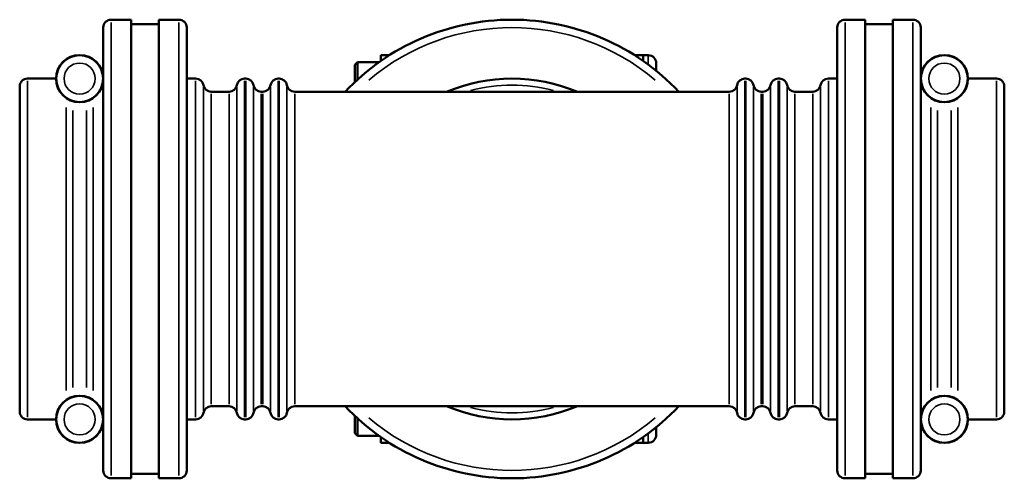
# Model space of a CAD drawing. Header units: millimetres. Extents: x -119 to 1313, y -331 to 1658.
# Tile 9 of 12: x 304 to 905, y 792 to 1072. Entities that reach past the tile are written whole.
import ezdxf

# ---------------------------------------------------------------- set-up
doc = ezdxf.new("R2010")
doc.units = ezdxf.units.MM
doc.layers.add('Visible (ISO)', color=7, linetype='Continuous', lineweight=50)
doc.layers.add('Visible Narrow (ISO)', color=7, linetype='Continuous', lineweight=35)

msp = doc.modelspace()

# ---------------------------------------------------------------- linework, layer by layer
at = {"layer": 'Visible (ISO)'}
for p, q in [((359.831, 1072.482), (372.031, 1072.482)), ((372.031, 792.482), (372.031, 1072.482)), ((389.031, 792.482), (389.031, 1072.482)), ((389.031, 1072.482), (401.231, 1072.482)), ((807.831, 1072.482), (820.031, 1072.482)), ((820.031, 792.482), (820.031, 1072.482)), ((837.031, 792.482), (837.031, 1072.482)), ((837.031, 1072.482), (849.231, 1072.482)), ((355.031, 797.282), (355.031, 1067.682)), ((372.031, 1069.682), (389.031, 1069.682)), ((406.031, 1067.682), (406.031, 797.282)), ((803.031, 797.282), (803.031, 1067.682)), ((820.031, 1069.682), (837.031, 1069.682)), ((854.031, 1067.682), (854.031, 797.282)), ((508.531, 1044.962), (510.131, 1046.562)), ((510.131, 1046.562), (510.131, 1035.868)), ((523.379, 1046.562), (510.131, 1046.562)), ((524.531, 1050.882), (524.531, 1047.374)), ((529.822, 1050.882), (524.531, 1050.882)), ((684.531, 1050.882), (679.24, 1050.882)), ((684.531, 1047.374), (684.531, 1050.882)), ((684.531, 1050.782), (687.731, 1050.782)), ((692.531, 1045.982), (692.531, 1041.368)), ((508.531, 1034.384), (508.531, 1044.962)), ((308.831, 1036.482), (326.231, 1036.482)), ((406.031, 1036.482), (411.431, 1036.482)), ((441.297, 1036.482), (442.031, 1036.482)), ((461.831, 1036.482), (462.431, 1036.482)), ((746.631, 1036.482), (747.231, 1036.482)), ((767.031, 1036.482), (767.765, 1036.482)), ((797.631, 1036.482), (803.031, 1036.482)), ((882.831, 1036.482), (900.231, 1036.482)), ((304.031, 833.282), (304.031, 1031.682)), ((420.897, 1028.482), (431.831, 1028.482)), ((451.497, 1028.482), (452.365, 1028.482)), ((471.897, 1028.482), (737.165, 1028.482)), ((756.697, 1028.482), (757.565, 1028.482)), ((777.231, 1028.482), (788.165, 1028.482)), ((905.031, 1031.682), (905.031, 833.282)), ((420.897, 836.482), (431.831, 836.482)), ((451.497, 836.482), (452.365, 836.482)), ((471.897, 836.482), (737.165, 836.482)), ((756.697, 836.482), (757.565, 836.482)), ((777.231, 836.482), (788.165, 836.482)), ((508.531, 830.58), (508.531, 820.002)), ((308.831, 828.482), (326.231, 828.482)), ((406.031, 828.482), (411.431, 828.482)), ((441.297, 828.482), (442.031, 828.482)), ((461.831, 828.482), (462.431, 828.482)), ((510.131, 818.402), (510.131, 829.096)), ((692.531, 818.982), (692.531, 823.597)), ((746.631, 828.482), (747.231, 828.482)), ((767.031, 828.482), (767.765, 828.482)), ((797.631, 828.482), (803.031, 828.482)), ((882.831, 828.482), (900.231, 828.482)), ((508.531, 820.002), (510.131, 818.402)), ((510.131, 818.402), (523.379, 818.402)), ((524.531, 814.082), (524.531, 817.591)), ((684.531, 817.591), (684.531, 814.082)), ((524.531, 814.082), (529.822, 814.082)), ((679.24, 814.082), (684.531, 814.082)), ((687.731, 814.182), (684.531, 814.182)), ((372.031, 795.282), (389.031, 795.282)), ((820.031, 795.282), (837.031, 795.282)), ((359.831, 792.482), (372.031, 792.482)), ((389.031, 792.482), (401.231, 792.482)), ((807.831, 792.482), (820.031, 792.482)), ((837.031, 792.482), (849.231, 792.482))]:
    msp.add_line(p, q, dxfattribs=at)
for centre, radius in [((340.631, 1036.482), 14.4), ((340.631, 1036.482), 14.3), ((868.431, 1036.482), 14.4), ((868.431, 1036.482), 14.3), ((340.631, 828.482), 14.4), ((340.631, 828.482), 14.3), ((868.431, 828.482), 14.4), ((868.431, 828.482), 14.3)]:
    msp.add_circle(centre, radius, dxfattribs=at)
for centre, radius, start, end in [((359.831, 1067.682), 4.8, 90, 180), ((401.231, 1067.682), 4.8, 0, 90), ((604.531, 932.482), 140, 43.291808, 136.708192), ((807.831, 1067.682), 4.8, 90, 180), ((849.231, 1067.682), 4.8, 0, 90), ((687.731, 1045.982), 4.8, 0, 90), ((308.831, 1031.682), 4.8, 90, 180), ((411.431, 1031.682), 4.8, 9.594068, 90), ((441.297, 1031.682), 4.8, 90, 170.405932), ((442.031, 1031.682), 4.8, 9.594068, 90), ((461.831, 1031.682), 4.8, 90, 170.405932), ((462.431, 1031.682), 4.8, 9.594068, 90), ((604.531, 932.482), 104, 67.380135, 112.619865), ((746.631, 1031.682), 4.8, 90, 170.405932), ((747.231, 1031.682), 4.8, 9.594068, 90), ((767.031, 1031.682), 4.8, 90, 170.405932), ((767.765, 1031.682), 4.8, 9.594068, 90), ((797.631, 1031.682), 4.8, 90, 170.405932), ((900.231, 1031.682), 4.8, 0, 90), ((420.897, 1033.282), 4.8, 189.594068, 270), ((431.831, 1033.282), 4.8, 270, 350.405932), ((451.497, 1033.282), 4.8, 189.594068, 270), ((452.365, 1033.282), 4.8, 270, 350.405932), ((471.897, 1033.282), 4.8, 189.594068, 270), ((737.165, 1033.282), 4.8, 270, 350.405932), ((756.697, 1033.282), 4.8, 189.594068, 270), ((757.565, 1033.282), 4.8, 270, 350.405932), ((777.231, 1033.282), 4.8, 189.594068, 270), ((788.165, 1033.282), 4.8, 270, 350.405932), ((420.897, 831.682), 4.8, 90, 170.405932), ((431.831, 831.682), 4.8, 9.594068, 90), ((451.497, 831.682), 4.8, 90, 170.405932), ((452.365, 831.682), 4.8, 9.594068, 90), ((471.897, 831.682), 4.8, 90, 170.405932), ((604.531, 932.482), 140, 223.291808, 316.708192), ((604.531, 932.482), 104, 247.380135, 292.619865), ((737.165, 831.682), 4.8, 9.594068, 90), ((756.697, 831.682), 4.8, 90, 170.405932), ((757.565, 831.682), 4.8, 9.594068, 90), ((777.231, 831.682), 4.8, 90, 170.405932), ((788.165, 831.682), 4.8, 9.594068, 90), ((308.831, 833.282), 4.8, 180, 270), ((411.431, 833.282), 4.8, 270, 350.405932), ((441.297, 833.282), 4.8, 189.594068, 270), ((442.031, 833.282), 4.8, 270, 350.405932), ((461.831, 833.282), 4.8, 189.594068, 270), ((462.431, 833.282), 4.8, 270, 350.405932), ((746.631, 833.282), 4.8, 189.594068, 270), ((747.231, 833.282), 4.8, 270, 350.405932), ((767.031, 833.282), 4.8, 189.594068, 270), ((767.765, 833.282), 4.8, 270, 350.405932), ((797.631, 833.282), 4.8, 189.594068, 270), ((900.231, 833.282), 4.8, 270, 0), ((687.731, 818.982), 4.8, 270, 0), ((359.831, 797.282), 4.8, 180, 270), ((401.231, 797.282), 4.8, 270, 0), ((807.831, 797.282), 4.8, 180, 270), ((849.231, 797.282), 4.8, 270, 0)]:
    msp.add_arc(centre, radius, start, end, dxfattribs=at)
at = {"layer": 'Visible Narrow (ISO)'}
for p, q in [((359.831, 1070.759), (359.831, 794.206)), ((401.231, 794.206), (401.231, 1070.759)), ((807.831, 1070.759), (807.831, 794.206)), ((849.231, 794.206), (849.231, 1070.759)), ((687.731, 1045.598), (687.731, 1050.767)), ((308.831, 1035.202), (308.831, 829.763)), ((411.431, 829.763), (411.431, 1035.202)), ((441.297, 1035.202), (441.297, 829.763)), ((442.031, 829.763), (442.031, 1035.202)), ((461.831, 1035.202), (461.831, 829.763)), ((462.431, 829.763), (462.431, 1035.202)), ((746.631, 1035.202), (746.631, 829.763)), ((747.231, 829.763), (747.231, 1035.202)), ((767.031, 1035.202), (767.031, 829.763)), ((767.765, 829.763), (767.765, 1035.202)), ((797.631, 1035.202), (797.631, 829.763)), ((900.231, 829.763), (900.231, 1035.202)), ((416.164, 833.713), (416.164, 1031.251)), ((436.564, 833.713), (436.564, 1031.251)), ((446.764, 833.713), (446.764, 1031.251)), ((457.098, 1031.251), (457.098, 833.713)), ((467.164, 833.713), (467.164, 1031.251)), ((741.898, 1031.251), (741.898, 833.713)), ((751.964, 833.713), (751.964, 1031.251)), ((762.298, 1031.251), (762.298, 833.713)), ((772.498, 1031.251), (772.498, 833.713)), ((792.898, 1031.251), (792.898, 833.713)), ((420.897, 1027.3), (420.897, 837.664)), ((431.831, 837.664), (431.831, 1027.3)), ((451.497, 1027.3), (451.497, 837.664)), ((452.365, 837.664), (452.365, 1027.3)), ((471.897, 1027.3), (471.897, 837.664)), ((737.165, 837.664), (737.165, 1027.3)), ((756.697, 1027.3), (756.697, 837.664)), ((757.565, 837.664), (757.565, 1027.3)), ((777.231, 1027.3), (777.231, 837.664)), ((788.165, 837.664), (788.165, 1027.3)), ((332.317, 846.017), (332.317, 1018.948)), ((336.474, 1017.06), (336.474, 847.905)), ((344.788, 847.905), (344.788, 1017.06)), ((348.945, 1018.948), (348.945, 846.017)), ((860.117, 846.017), (860.117, 1018.948)), ((864.274, 1017.06), (864.274, 847.905)), ((872.588, 847.905), (872.588, 1017.06)), ((876.745, 1018.948), (876.745, 846.017)), ((687.731, 819.367), (687.731, 814.198))]:
    msp.add_line(p, q, dxfattribs=at)
for centre in [(340.631, 1036.482), (868.431, 1036.482), (340.631, 828.482), (868.431, 828.482)]:
    msp.add_circle(centre, 9.5, dxfattribs=at)
for radius, start, end in [(135.2, 49.715757, 130.284243), (100, 75.365816, 104.634184), (100, 255.365816, 284.634184), (135.2, 229.715757, 310.284243)]:
    msp.add_arc((604.531, 932.482), radius, start, end, dxfattribs=at)

doc.saveas('drawing.dxf')
